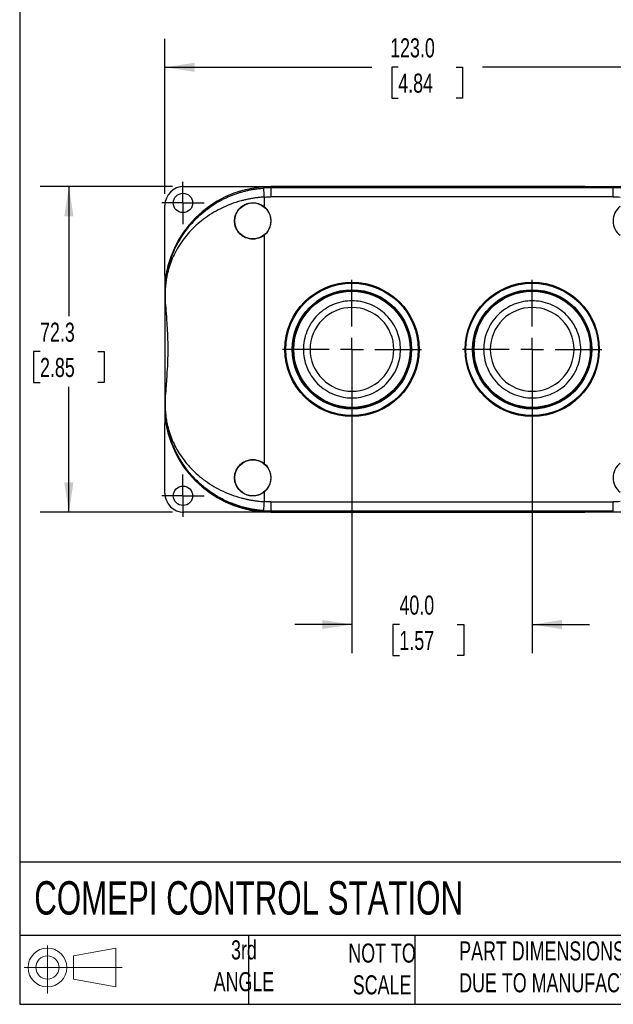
# Model space of a CAD drawing. Header units: millimetres. Extents: x 13 to 546, y 13 to 419.
# Tile 1 of 7: x 13 to 144, y 13 to 231. Entities that reach past the tile are written whole.
import ezdxf

# ---------------------------------------------------------------- set-up
doc = ezdxf.new("R2010")
doc.units = ezdxf.units.MM
doc.header["$LTSCALE"] = 2
doc.linetypes.add('SLD-Center', pattern=[19.05, 15.24, -1.27, 1.27, -1.27])
doc.linetypes.add('SLD-Solid', pattern=[0])
doc.layers.add('CENTER', color=40, linetype='SLD-Center')
doc.layers.add('SLD-DEFPOINTS', color=7, linetype='Continuous')
doc.layers.add('DIMENSIONS', color=140, linetype='SLD-Solid', lineweight=25)
doc.layers.add('TEXT', color=140, linetype='SLD-Solid', lineweight=25)
doc.styles.add('SLDTEXTSTYLE0', font='TXT', dxfattribs={"width": 0.7})
doc.dimstyles.new('SLDDIMSTYLE0', dxfattribs={"dimtxt": 4.316016, "dimasz": 6.604, "dimexe": 0, "dimexo": 0.0625, "dimgap": 1.079004, "dimtad": 0, "dimtih": 1, "dimtoh": 1, "dimrnd": 1e-09, "dimzin": 12, "dimdsep": 46, "dimtxsty": 'SLDTEXTSTYLE0', "dimsah": 1, "dimcen": 0.09, "dimadec": 0, "dimazin": 3, "dimtfac": 1, "dimtofl": 0, "dimtmove": 0, "dimatfit": 3, "dimfxl": 0, "dimfrac": 2, "dimtolj": 1, "dimtzin": 12, "dimarcsym": 0})
doc.dimstyles.new('SLDDIMSTYLE1', dxfattribs={"dimtxt": 4.316016, "dimasz": 6.604, "dimexe": 0, "dimexo": 0.0625, "dimgap": 1.079004, "dimtad": 0, "dimtih": 1, "dimtoh": 1, "dimrnd": 1e-09, "dimzin": 4, "dimdsep": 46, "dimtxsty": 'SLDTEXTSTYLE0', "dimsah": 1, "dimcen": 0.09, "dimadec": 0, "dimazin": 1, "dimtfac": 1, "dimtofl": 0, "dimtmove": 0, "dimatfit": 3, "dimfxl": 0, "dimfrac": 2, "dimtolj": 1, "dimtzin": 12, "dimarcsym": 0})
doc.dimstyles.new('SLDDIMSTYLE2', dxfattribs={"dimtxt": 4.316016, "dimasz": 6.604, "dimexe": 0, "dimexo": 0.0625, "dimgap": 1.079004, "dimtad": 0, "dimtih": 1, "dimtoh": 1, "dimrnd": 1e-09, "dimzin": 4, "dimdsep": 46, "dimtxsty": 'SLDTEXTSTYLE0', "dimsah": 1, "dimcen": 0.09, "dimadec": 0, "dimazin": 1, "dimtfac": 1, "dimtmove": 0, "dimatfit": 0, "dimfxl": 0, "dimfrac": 2, "dimtolj": 1, "dimtzin": 12, "dimarcsym": 0})

# ---------------------------------------------------------------- blocks, each defined once
blk = doc.blocks.new('Block11')
at = {"color": 7, "linetype": 'SLD-Solid', "lineweight": 18}
for p, q in [((5.18, 10.62), (5.18, 0)), ((10.96, 8.33), (20.35, 10.06)), ((20.35, 10.06), (20.35, 1.46)), ((10.96, 3.19), (10.96, 8.33)), ((0, 5.76), (21.75, 5.76)), ((10.96, 3.19), (20.35, 1.46))]:
    blk.add_line(p, q, dxfattribs=at)
for radius in [4.3, 2.57]:
    blk.add_circle((5.18, 5.76), radius, dxfattribs=at)
blk = doc.blocks.new('Block12')
at = {"layer": 'SLD-DEFPOINTS'}
blk.add_blockref('Block11', (0, 0), dxfattribs=at)
blk = doc.blocks.new('_D')
at = {"layer": 'DIMENSIONS'}
for p, q in [((46.59, 194.21), (17.27, 194.21)), ((23.62, 194.21), (23.62, 165.4)), ((17.21, 157.57), (15.76, 157.57)), ((15.76, 157.57), (15.76, 150.71)), ((30.03, 157.57), (31.48, 157.57)), ((31.48, 157.57), (31.48, 150.71)), ((15.76, 150.71), (17.21, 150.71)), ((23.62, 121.92), (23.62, 149.74)), ((31.48, 150.71), (30.03, 150.71)), ((46.59, 121.92), (17.27, 121.92))]:
    blk.add_line(p, q, dxfattribs=at)
for points in [[(23.62, 194.21), (22.6, 187.61), (24.64, 187.61)], [(23.62, 121.92), (24.64, 128.52), (22.6, 128.52)]]:
    blk.add_solid(points, dxfattribs=at)
at = {"layer": 'DIMENSIONS', "char_height": 4.233, "attachment_point": 1, "style": 'SLDTEXTSTYLE0'}
for s, insert in [('72.3', (17.21, 163.99)), ('2.85', (17.21, 156.17))]:
    blk.add_mtext(s, dxfattribs=dict(at, insert=insert))
blk = doc.blocks.new('_D_1')
at = {"layer": 'DIMENSIONS'}
for p, q in [((44.93, 192.55), (44.93, 227.02)), ((167.93, 192.55), (167.93, 227.02)), ((44.93, 220.67), (90.86, 220.67)), ((96.71, 220.67), (95.26, 220.67)), ((95.26, 220.67), (95.26, 213.81)), ((109.53, 220.67), (110.98, 220.67)), ((110.98, 220.67), (110.98, 213.81)), ((167.93, 220.67), (115.38, 220.67)), ((95.26, 213.81), (96.71, 213.81)), ((110.98, 213.81), (109.53, 213.81))]:
    blk.add_line(p, q, dxfattribs=at)
for points in [[(44.93, 220.67), (51.54, 219.66), (51.54, 221.69)], [(167.93, 220.67), (161.33, 221.69), (161.33, 219.66)]]:
    blk.add_solid(points, dxfattribs=at)
at = {"layer": 'DIMENSIONS', "char_height": 4.233, "attachment_point": 1, "style": 'SLDTEXTSTYLE0'}
for s, insert in [('123.0', (94.91, 227.1)), ('4.84', (96.71, 219.27))]:
    blk.add_mtext(s, dxfattribs=dict(at, insert=insert))
blk = doc.blocks.new('_D_2')
at = {"layer": 'DIMENSIONS'}
for p, q in [((86.43, 155.53), (86.43, 90.64)), ((126.43, 155.53), (126.43, 90.64)), ((86.43, 96.99), (73.73, 96.99)), ((96.97, 96.99), (95.52, 96.99)), ((95.52, 96.99), (95.52, 90.14)), ((109.8, 96.99), (111.25, 96.99)), ((111.25, 96.99), (111.25, 90.14)), ((126.43, 96.99), (139.13, 96.99)), ((95.52, 90.14), (96.97, 90.14)), ((111.25, 90.14), (109.8, 90.14))]:
    blk.add_line(p, q, dxfattribs=at)
for points in [[(86.43, 96.99), (79.83, 98.01), (79.83, 95.98)], [(126.43, 96.99), (133.04, 95.98), (133.04, 98.01)]]:
    blk.add_solid(points, dxfattribs=at)
at = {"layer": 'DIMENSIONS', "char_height": 4.233, "attachment_point": 1, "style": 'SLDTEXTSTYLE0'}
for s, insert in [('40.0', (96.97, 103.42)), ('1.57', (96.97, 95.59))]:
    blk.add_mtext(s, dxfattribs=dict(at, insert=insert))
blk = doc.blocks.new('SW_CENTERMARKSYMBOL_1')
at = {"layer": 'CENTER', "color": 0}
for p, q in [((0, 2.54), (0, 4.69)), ((0, 0), (0, 2.54)), ((-2.54, 0), (-4.69, 0)), ((0, 0), (-2.54, 0)), ((0, 0), (0, -2.54)), ((0, 0), (2.54, 0)), ((2.54, 0), (4.69, 0)), ((0, -2.54), (0, -4.69))]:
    blk.add_line(p, q, dxfattribs=at)
blk = doc.blocks.new('SW_CENTERMARKSYMBOL_3')
at = {"layer": 'CENTER', "color": 0}
for p, q in [((0, 2.54), (0, 4.69)), ((0, 0), (0, 2.54)), ((-2.54, 0), (-4.69, 0)), ((0, 0), (-2.54, 0)), ((0, 0), (0, -2.54)), ((0, 0), (2.54, 0)), ((2.54, 0), (4.69, 0)), ((0, -2.54), (0, -4.69))]:
    blk.add_line(p, q, dxfattribs=at)
blk = doc.blocks.new('SW_CENTERMARKSYMBOL_4')
at = {"layer": 'CENTER', "color": 0}
for p, q in [((0, 5.08), (0, 15.44)), ((0, 0), (0, 2.54)), ((-5.08, 0), (-15.44, 0)), ((0, 0), (-2.54, 0)), ((0, 0), (0, -2.54)), ((0, 0), (2.54, 0)), ((5.08, 0), (15.44, 0)), ((0, -5.08), (0, -15.44))]:
    blk.add_line(p, q, dxfattribs=at)
blk = doc.blocks.new('SW_CENTERMARKSYMBOL_5')
at = {"layer": 'CENTER', "color": 0}
for p, q in [((0, 5.08), (0, 15.44)), ((0, 0), (0, 2.54)), ((-5.08, 0), (-15.44, 0)), ((0, 0), (-2.54, 0)), ((0, 0), (0, -2.54)), ((0, 0), (2.54, 0)), ((5.08, 0), (15.44, 0)), ((0, -5.08), (0, -15.44))]:
    blk.add_line(p, q, dxfattribs=at)

msp = doc.modelspace()

# ---------------------------------------------------------------- linework, layer by layer
for p, q in [((49.133, 194.213), (75.433, 194.213)), ((74.78, 194.185), (68.433, 194.185)), ((68.433, 194.065), (68.433, 193.915)), ((68.433, 193.915), (68.433, 191.915)), ((144.433, 193.915), (68.433, 193.915)), ((74.78, 194.065), (74.78, 194.185)), ((75.148, 194.063), (75.148, 194.185)), ((75.433, 194.213), (75.433, 194.21)), ((75.433, 194.21), (137.433, 194.21)), ((117.299, 194.185), (95.567, 194.185)), ((95.797, 193.979), (117.069, 193.979)), ((117.069, 193.979), (95.797, 193.979)), ((137.433, 194.21), (137.433, 194.213)), ((137.433, 194.213), (163.733, 194.213)), ((137.718, 194.063), (137.718, 194.185)), ((138.086, 194.065), (138.086, 194.185)), ((138.086, 194.185), (144.433, 194.185)), ((144.433, 193.915), (144.433, 194.065)), ((144.433, 191.915), (144.433, 193.915)), ((66.933, 191.862), (66.933, 189.752)), ((144.433, 191.915), (68.433, 191.915)), ((44.933, 174.505), (44.933, 190.013)), ((66.933, 183.381), (66.933, 132.752)), ((44.933, 174.505), (44.933, 141.628)), ((44.933, 174.505), (45.269, 174.505)), ((44.976, 170.566), (44.969, 170.566)), ((44.98, 170.566), (44.976, 170.566)), ((44.976, 170.566), (44.976, 169.236)), ((44.98, 170.566), (44.98, 169.084)), ((44.976, 145.566), (44.976, 146.896)), ((44.98, 147.048), (44.98, 145.566)), ((44.976, 145.566), (44.969, 145.566)), ((44.976, 145.566), (44.98, 145.566)), ((44.933, 141.628), (45.269, 141.628)), ((44.933, 126.119), (44.933, 141.628)), ((66.933, 126.381), (66.933, 124.27)), ((68.433, 124.217), (144.433, 124.217)), ((68.433, 124.217), (68.433, 122.218)), ((144.433, 122.218), (144.433, 124.217)), ((75.433, 121.919), (49.133, 121.919)), ((68.433, 122.218), (144.433, 122.218)), ((68.433, 122.218), (68.433, 122.066)), ((68.433, 122.066), (74.303, 122.066)), ((68.433, 121.947), (74.78, 121.947)), ((74.78, 121.947), (74.78, 122.067)), ((75.148, 121.947), (75.148, 122.07)), ((137.433, 121.922), (75.433, 121.922)), ((75.433, 121.922), (75.433, 121.919)), ((95.797, 122.153), (117.069, 122.153)), ((95.797, 121.947), (95.797, 122.153)), ((95.797, 121.947), (117.069, 121.947)), ((117.069, 121.947), (117.069, 122.153)), ((137.433, 121.919), (137.433, 121.922)), ((163.733, 121.919), (137.433, 121.919)), ((137.718, 121.947), (137.718, 122.07)), ((138.086, 121.947), (138.086, 122.067)), ((144.433, 121.947), (138.086, 121.947)), ((138.563, 122.066), (144.433, 122.066)), ((144.433, 122.066), (144.433, 122.218))]:
    msp.add_line(p, q)
for centre, radius in [((48.933, 190.566), 2.15), ((64.433, 186.566), 4), ((86.433, 158.066), 14.898), ((86.433, 158.066), 14.7), ((126.433, 158.066), 14.898), ((126.433, 158.066), 14.7), ((86.433, 158.066), 13.234), ((86.433, 158.066), 13.033), ((86.433, 158.066), 13), ((86.433, 158.066), 12.9), ((126.433, 158.066), 13.234), ((126.433, 158.066), 13.033), ((126.433, 158.066), 13), ((126.433, 158.066), 12.9), ((64.433, 129.566), 4), ((48.933, 125.566), 2.15)]:
    msp.add_circle(centre, radius)
for centre, radius, start, end in [((68.433, 170.566), 23.619, 90, 170.40127), ((68.433, 170.566), 23.349, 90, 94.02903), ((144.433, 170.566), 23.619, 9.59873, 90), ((144.433, 170.566), 23.349, 85.97097, 90), ((64.433, 186.566), 4.049, 308.12415, 51.87585), ((148.433, 186.566), 4.049, 128.12415, 231.87585), ((68.433, 145.566), 23.619, 189.59873, 270), ((68.433, 145.566), 23.5, 191.6872, 270), ((64.433, 129.566), 4.049, 308.12415, 51.87585), ((148.433, 129.566), 4.049, 128.12415, 231.87585), ((68.433, 145.566), 23.349, 265.97097, 270)]:
    msp.add_arc(centre, radius, start, end)
for centre, major_axis, ratio, start_param, end_param in [((49.133, 190.013), (0, 4.2), 0.9999831, 0, 1.5707963), ((74.303, 194.061), (0.9, 0), 0.0058178, 0.3522155, 1.0123797), ((95.797, 194.107), (22, 0), 0.0058178, 3.4938082, 4.712389), ((117.069, 194.107), (22, 0), 0.0058178, 4.712389, 5.9309698), ((138.563, 194.061), (0.9, 0), 0.0058178, 2.1292129, 2.7893771), ((44.893, 158.066), (0, 18), 0.0058178, 5.381819, 5.4800365), ((44.893, 158.066), (0, 18), 0.0058178, 3.9447415, 4.0429589), ((49.133, 126.119), (0, -4.2), 0.9999831, 4.712389, 6.2831853), ((74.303, 122.071), (0.9, 0), 0.0058178, 4.712389, 5.9309698), ((95.797, 122.025), (22, 0), 0.0058178, 1.5707963, 2.7893771), ((117.069, 122.025), (22, 0), 0.0058178, 0.3522155, 1.5707963), ((138.563, 122.071), (0.9, 0), 0.0058178, 3.4938082, 4.712389)]:
    msp.add_ellipse(centre, major_axis=major_axis, ratio=ratio, start_param=start_param, end_param=end_param)
for points, knots in [([(44.976, 170.566), (44.976, 170.605), (44.976, 170.684), (44.977, 170.805), (44.979, 170.931), (44.981, 171.06), (44.985, 171.193), (44.989, 171.331), (44.994, 171.473), (45.001, 171.618), (45.014, 171.882), (45.041, 172.281), (45.087, 172.803), (45.151, 173.379), (45.24, 174.024), (45.397, 174.953), (45.63, 176.024), (45.925, 177.1), (46.172, 177.874), (46.473, 178.731), (46.87, 179.731), (47.423, 180.918), (48.143, 182.271), (49.079, 183.766), (50.364, 185.467), (51.836, 187.086), (53.515, 188.605), (55.292, 189.928), (56.796, 190.843), (57.951, 191.447), (58.725, 191.816), (59.508, 192.154), (60.299, 192.463), (61.098, 192.742), (61.903, 192.991), (62.712, 193.21), (63.525, 193.399), (64.34, 193.559), (65.157, 193.689), (65.974, 193.791), (66.52, 193.835), (66.792, 193.857)], [0, 0, 0, 0, 0.0028726, 0.0058693, 0.009008, 0.0123043, 0.0157716, 0.0194214, 0.0232636, 0.0273067, 0.0315581, 0.045677, 0.0625822, 0.0794067, 0.0999653, 0.1242611, 0.1695664, 0.2051947, 0.2311491, 0.2474321, 0.2919998, 0.3331087, 0.3707661, 0.4348954, 0.4948309, 0.5622479, 0.6263283, 0.6872386, 0.7451726, 0.7678375, 0.7901781, 0.812212, 0.8339577, 0.8554345, 0.8766623, 0.8976617, 0.918454, 0.9390611, 0.9595057, 0.9798108, 1, 1, 1, 1]), ([(66.792, 193.857), (66.793, 193.854), (66.808, 193.643), (66.86, 192.895), (66.896, 192.389), (66.933, 191.862)], [0, 0, 0, 0, 0.5, 0.5, 1, 1, 1, 1]), ([(75.148, 194.185), (75.113, 194.185), (75.064, 194.185), (74.938, 194.185), (74.864, 194.185), (74.78, 194.185)], [0, 0, 0, 0, 0.5, 0.5, 1, 1, 1, 1]), ([(95.567, 194.185), (94.457, 194.185), (93.355, 194.185), (91.165, 194.185), (90.087, 194.185), (88.506, 194.185), (87.984, 194.185), (86.959, 194.185), (86.455, 194.185), (85.465, 194.185), (84.977, 194.185), (84.026, 194.185), (83.563, 194.185), (82.206, 194.185), (81.348, 194.185), (79.752, 194.185), (79.01, 194.185), (77.664, 194.185), (77.055, 194.185), (75.989, 194.185), (75.531, 194.185), (75.148, 194.185)], [0, 0, 0, 0, 0.125, 0.125, 0.25, 0.25, 0.3125, 0.3125, 0.375, 0.375, 0.4375, 0.4375, 0.5, 0.5, 0.625, 0.625, 0.75, 0.75, 0.875, 0.875, 1, 1, 1, 1]), ([(95.567, 194.185), (95.593, 194.138), (95.623, 194.093), (95.695, 194.014), (95.743, 193.979), (95.797, 193.979)], [0, 0, 0, 0, 0.5, 0.5, 1, 1, 1, 1]), ([(117.069, 193.979), (117.123, 193.979), (117.171, 194.014), (117.243, 194.093), (117.273, 194.138), (117.299, 194.185)], [0, 0, 0, 0, 0.5, 0.5, 1, 1, 1, 1]), ([(137.718, 194.185), (137.335, 194.185), (136.876, 194.185), (135.807, 194.185), (135.2, 194.185), (134.188, 194.185), (133.834, 194.185), (133.095, 194.185), (132.711, 194.185), (131.913, 194.185), (131.498, 194.185), (130.643, 194.185), (130.203, 194.185), (128.847, 194.185), (127.891, 194.185), (125.911, 194.185), (124.88, 194.185), (122.774, 194.185), (121.691, 194.185), (119.51, 194.185), (118.409, 194.185), (117.299, 194.185)], [0, 0, 0, 0, 0.125, 0.125, 0.25, 0.25, 0.3125, 0.3125, 0.375, 0.375, 0.4375, 0.4375, 0.5, 0.5, 0.625, 0.625, 0.75, 0.75, 0.875, 0.875, 1, 1, 1, 1]), ([(138.086, 194.185), (138.002, 194.185), (137.927, 194.185), (137.801, 194.185), (137.753, 194.185), (137.718, 194.185)], [0, 0, 0, 0, 0.5, 0.5, 1, 1, 1, 1]), ([(66.933, 191.862), (66.791, 191.852), (66.507, 191.833), (66.08, 191.794), (65.654, 191.749), (65.228, 191.697), (64.802, 191.638), (64.377, 191.571), (63.953, 191.498), (63.529, 191.417), (63.107, 191.329), (62.686, 191.234), (62.266, 191.132), (61.193, 190.852), (59.477, 190.295), (57.291, 189.339), (55.258, 188.209), (53.456, 186.971), (51.813, 185.599), (49.942, 183.72), (47.972, 181.133), (46.58, 178.405), (45.874, 176.371), (45.561, 175.232), (45.359, 174.344), (45.204, 173.482), (45.103, 172.725), (45.046, 172.138), (45.016, 171.73), (44.999, 171.406), (44.989, 171.164), (44.984, 170.948), (44.98, 170.755), (44.98, 170.628), (44.98, 170.566)], [0, 0, 0, 0, 0.0105574, 0.0211356, 0.0317374, 0.0423659, 0.0530237, 0.0637138, 0.0744389, 0.0852019, 0.0960053, 0.1068521, 0.1177448, 0.1286861, 0.1910149, 0.2562742, 0.3178374, 0.3823333, 0.442951, 0.5074344, 0.6256929, 0.7552872, 0.8169251, 0.8488458, 0.8784955, 0.9122223, 0.9398636, 0.956453, 0.970288, 0.9783059, 0.9852912, 0.9905822, 0.995453, 1, 1, 1, 1]), ([(66.933, 183.381), (66.631, 183.144), (66.304, 182.955), (65.775, 182.741), (65.592, 182.682), (65.224, 182.591), (65.039, 182.558), (64.663, 182.52), (64.472, 182.513), (64.094, 182.528), (63.907, 182.548), (63.355, 182.647), (62.991, 182.766), (62.489, 183.012), (62.328, 183.105), (62.018, 183.314), (61.869, 183.431), (61.452, 183.806), (61.211, 184.091), (60.808, 184.733), (60.655, 185.075), (60.497, 185.621), (60.456, 185.809), (60.403, 186.185), (60.39, 186.373), (60.389, 186.752), (60.402, 186.943), (60.456, 187.321), (60.495, 187.506), (60.652, 188.049), (60.809, 188.401), (61.108, 188.877), (61.218, 189.028), (61.459, 189.315), (61.591, 189.452), (62.008, 189.826), (62.318, 190.036), (62.993, 190.368), (63.348, 190.484), (63.904, 190.584), (64.094, 190.605), (64.47, 190.619), (64.658, 190.613), (65.033, 190.575), (65.221, 190.542), (65.591, 190.451), (65.771, 190.393), (66.297, 190.181), (66.631, 189.989), (66.933, 189.752)], [0, 0, 0, 0, 0.0625, 0.0625, 0.09375, 0.09375, 0.125, 0.125, 0.15625, 0.15625, 0.1875, 0.1875, 0.25, 0.25, 0.28125, 0.28125, 0.3125, 0.3125, 0.375, 0.375, 0.4375, 0.4375, 0.46875, 0.46875, 0.5, 0.5, 0.53125, 0.53125, 0.5625, 0.5625, 0.625, 0.625, 0.65625, 0.65625, 0.6875, 0.6875, 0.75, 0.75, 0.8125, 0.8125, 0.84375, 0.84375, 0.875, 0.875, 0.90625, 0.90625, 0.9375, 0.9375, 1, 1, 1, 1]), ([(45.42, 175.327), (45.385, 175.154), (45.352, 174.984), (45.299, 174.695), (45.28, 174.576), (45.269, 174.505)], [0, 0, 0, 0, 0.5, 0.5, 1, 1, 1, 1]), ([(45.269, 174.505), (45.194, 174.03), (45.118, 173.463), (45.003, 172.151), (44.964, 171.406), (44.969, 170.566)], [0, 0, 0, 0, 0.5, 0.5, 1, 1, 1, 1]), ([(44.98, 169.084), (45.02, 168.295), (45.08, 167.467), (45.21, 165.738), (45.28, 164.835), (45.375, 163.423), (45.405, 162.946), (45.457, 161.989), (45.48, 161.507), (45.536, 160.052), (45.556, 159.07), (45.556, 157.575), (45.551, 157.076), (45.532, 156.09), (45.517, 155.601), (45.461, 154.145), (45.407, 153.189), (45.313, 151.779), (45.279, 151.314), (45.212, 150.409), (45.178, 149.966), (45.08, 148.666), (45.02, 147.837), (44.98, 147.048)], [0, 0, 0, 0, 0.125, 0.125, 0.25, 0.25, 0.3125, 0.3125, 0.375, 0.375, 0.5, 0.5, 0.5625, 0.5625, 0.625, 0.625, 0.75, 0.75, 0.8125, 0.8125, 0.875, 0.875, 1, 1, 1, 1]), ([(75.663, 158.066), (75.663, 158.723), (75.787, 160.076), (76.364, 162.084), (77.364, 164.014), (78.763, 165.736), (80.485, 167.135), (82.416, 168.135), (84.423, 168.712), (86.433, 168.897), (88.443, 168.712), (90.45, 168.135), (92.381, 167.135), (94.103, 165.736), (95.502, 164.014), (96.502, 162.084), (97.079, 160.076), (97.264, 158.066), (97.079, 156.056), (96.502, 154.049), (95.502, 152.119), (94.103, 150.396), (92.381, 148.997), (90.45, 147.997), (88.443, 147.42), (86.433, 147.236), (84.423, 147.42), (82.416, 147.997), (80.485, 148.997), (78.763, 150.396), (77.364, 152.119), (76.364, 154.049), (75.787, 156.056), (75.663, 157.409), (75.663, 158.066)], [0, 0, 0, 0, 0.02912901, 0.06000283, 0.0921602, 0.125, 0.1578398, 0.18999717, 0.22087099, 0.25, 0.27912901, 0.31000283, 0.3421602, 0.375, 0.4078398, 0.43999717, 0.47087099, 0.5, 0.52912901, 0.56000283, 0.5921602, 0.625, 0.6578398, 0.68999717, 0.72087099, 0.75, 0.77912901, 0.81000283, 0.8421602, 0.875, 0.9078398, 0.93999717, 0.97087099, 1, 1, 1, 1]), ([(115.663, 158.066), (115.663, 158.723), (115.787, 160.076), (116.364, 162.084), (117.364, 164.014), (118.763, 165.736), (120.485, 167.135), (122.416, 168.135), (124.423, 168.712), (126.433, 168.897), (128.443, 168.712), (130.45, 168.135), (132.381, 167.135), (134.103, 165.736), (135.502, 164.014), (136.502, 162.084), (137.079, 160.076), (137.264, 158.066), (137.079, 156.056), (136.502, 154.049), (135.502, 152.119), (134.103, 150.396), (132.381, 148.997), (130.45, 147.997), (128.443, 147.42), (126.433, 147.236), (124.423, 147.42), (122.416, 147.997), (120.485, 148.997), (118.763, 150.396), (117.364, 152.119), (116.364, 154.049), (115.787, 156.056), (115.663, 157.409), (115.663, 158.066)], [0, 0, 0, 0, 0.029129, 0.0600028, 0.0921602, 0.125, 0.1578398, 0.1899972, 0.220871, 0.25, 0.279129, 0.3100028, 0.3421602, 0.375, 0.4078398, 0.4399972, 0.470871, 0.5, 0.529129, 0.5600028, 0.5921602, 0.625, 0.6578398, 0.6899972, 0.720871, 0.75, 0.779129, 0.8100028, 0.8421602, 0.875, 0.9078398, 0.9399972, 0.970871, 1, 1, 1, 1]), ([(77.14, 158.066), (77.14, 160.531), (78.119, 162.895), (81.605, 166.38), (83.968, 167.359), (88.898, 167.359), (91.261, 166.38), (94.747, 162.895), (95.726, 160.531), (95.726, 155.602), (94.747, 153.238), (91.261, 149.752), (88.898, 148.773), (83.968, 148.773), (81.605, 149.752), (78.119, 153.238), (77.14, 155.602), (77.14, 158.066)], [0, 0, 0, 0, 0.125, 0.125, 0.25, 0.25, 0.375, 0.375, 0.5, 0.5, 0.625, 0.625, 0.75, 0.75, 0.875, 0.875, 1, 1, 1, 1]), ([(117.14, 158.066), (117.14, 160.531), (118.119, 162.895), (121.605, 166.38), (123.968, 167.359), (128.898, 167.359), (131.261, 166.38), (134.747, 162.895), (135.726, 160.531), (135.726, 155.602), (134.747, 153.238), (131.261, 149.752), (128.898, 148.773), (123.968, 148.773), (121.605, 149.752), (118.119, 153.238), (117.14, 155.602), (117.14, 158.066)], [0, 0, 0, 0, 0.125, 0.125, 0.25, 0.25, 0.375, 0.375, 0.5, 0.5, 0.625, 0.625, 0.75, 0.75, 0.875, 0.875, 1, 1, 1, 1]), ([(44.969, 145.566), (44.964, 144.726), (45.003, 143.981), (45.118, 142.669), (45.194, 142.102), (45.269, 141.628)], [0, 0, 0, 0, 0.5, 0.5, 1, 1, 1, 1]), ([(66.792, 122.275), (66.652, 122.286), (66.37, 122.307), (65.948, 122.349), (65.525, 122.398), (65.103, 122.455), (64.681, 122.519), (64.259, 122.592), (63.837, 122.672), (63.417, 122.76), (62.997, 122.856), (62.578, 122.96), (62.161, 123.072), (61.744, 123.191), (61.329, 123.319), (60.916, 123.455), (60.504, 123.598), (60.094, 123.75), (59.686, 123.909), (59.281, 124.077), (58.584, 124.38), (57.606, 124.852), (56.376, 125.539), (55.174, 126.308), (53.71, 127.377), (52.037, 128.834), (50.008, 131.037), (47.968, 133.975), (46.723, 136.647), (46.063, 138.583), (45.756, 139.622), (45.51, 140.64), (45.357, 141.427), (45.262, 141.983), (45.191, 142.454), (45.125, 142.982), (45.073, 143.472), (45.035, 143.933), (45.009, 144.335), (44.994, 144.651), (44.985, 144.897), (44.98, 145.131), (44.976, 145.352), (44.976, 145.497), (44.976, 145.566)], [0, 0, 0, 0, 0.0104376, 0.0209004, 0.0313916, 0.0419145, 0.0524722, 0.063068, 0.0737051, 0.0843864, 0.0951151, 0.1058943, 0.1167268, 0.1276157, 0.1385639, 0.1495741, 0.1606493, 0.1717922, 0.1830054, 0.1942917, 0.2056536, 0.2419361, 0.2792975, 0.3178062, 0.3575247, 0.4288192, 0.5053566, 0.6189309, 0.7526467, 0.7816306, 0.8144096, 0.856579, 0.8822118, 0.8913012, 0.9107771, 0.9274693, 0.9413812, 0.9566297, 0.9694679, 0.9766804, 0.9832829, 0.9893245, 0.9948693, 1, 1, 1, 1]), ([(44.98, 145.566), (44.98, 145.536), (44.98, 145.475), (44.981, 145.382), (44.982, 145.287), (44.984, 145.189), (44.986, 145.09), (44.991, 144.937), (44.999, 144.726), (45.016, 144.402), (45.046, 143.995), (45.094, 143.507), (45.161, 142.969), (45.251, 142.379), (45.381, 141.688), (45.561, 140.9), (45.873, 139.763), (46.371, 138.334), (47.119, 136.683), (48.04, 135.05), (49.111, 133.495), (50.381, 131.967), (51.808, 130.538), (53.453, 129.166), (55.258, 127.924), (57.291, 126.792), (59.475, 125.838), (61.286, 125.251), (62.563, 124.926), (63.287, 124.764), (64.014, 124.622), (64.742, 124.502), (65.472, 124.403), (66.202, 124.323), (66.69, 124.288), (66.933, 124.27)], [0, 0, 0, 0, 0.002241, 0.0045495, 0.0069394, 0.0094236, 0.0120133, 0.0147185, 0.0217025, 0.0297158, 0.0435254, 0.0601239, 0.0779911, 0.0984359, 0.1214653, 0.1511223, 0.1829726, 0.2445653, 0.3082423, 0.3682554, 0.4321949, 0.4925195, 0.556774, 0.6175928, 0.6823184, 0.7438247, 0.8088617, 0.8712771, 0.8900498, 0.9086717, 0.9271563, 0.9455172, 0.9637686, 0.9819247, 1, 1, 1, 1]), ([(45.269, 141.628), (45.28, 141.556), (45.299, 141.439), (45.352, 141.149), (45.385, 140.978), (45.42, 140.806)], [0, 0, 0, 0, 0.5, 0.5, 1, 1, 1, 1]), ([(66.933, 126.381), (66.631, 126.144), (66.304, 125.955), (65.775, 125.741), (65.592, 125.682), (65.224, 125.591), (65.039, 125.558), (64.663, 125.52), (64.472, 125.513), (64.094, 125.528), (63.907, 125.548), (63.355, 125.647), (62.991, 125.766), (62.489, 126.012), (62.328, 126.105), (62.018, 126.314), (61.869, 126.431), (61.452, 126.806), (61.211, 127.091), (60.808, 127.733), (60.655, 128.075), (60.497, 128.621), (60.456, 128.809), (60.403, 129.185), (60.39, 129.373), (60.389, 129.752), (60.402, 129.943), (60.456, 130.321), (60.495, 130.506), (60.652, 131.049), (60.809, 131.401), (61.108, 131.877), (61.218, 132.028), (61.459, 132.315), (61.591, 132.452), (62.008, 132.826), (62.318, 133.036), (62.993, 133.368), (63.348, 133.484), (63.904, 133.584), (64.094, 133.605), (64.47, 133.619), (64.658, 133.613), (65.033, 133.575), (65.221, 133.542), (65.591, 133.451), (65.771, 133.393), (66.297, 133.181), (66.631, 132.989), (66.933, 132.752)], [0, 0, 0, 0, 0.0625, 0.0625, 0.09375, 0.09375, 0.125, 0.125, 0.15625, 0.15625, 0.1875, 0.1875, 0.25, 0.25, 0.28125, 0.28125, 0.3125, 0.3125, 0.375, 0.375, 0.4375, 0.4375, 0.46875, 0.46875, 0.5, 0.5, 0.53125, 0.53125, 0.5625, 0.5625, 0.625, 0.625, 0.65625, 0.65625, 0.6875, 0.6875, 0.75, 0.75, 0.8125, 0.8125, 0.84375, 0.84375, 0.875, 0.875, 0.90625, 0.90625, 0.9375, 0.9375, 1, 1, 1, 1]), ([(66.933, 124.27), (66.896, 123.743), (66.86, 123.237), (66.808, 122.49), (66.793, 122.278), (66.792, 122.275)], [0, 0, 0, 0, 0.5, 0.5, 1, 1, 1, 1]), ([(75.148, 121.947), (75.534, 121.947), (75.998, 121.947), (77.079, 121.947), (77.693, 121.947), (78.717, 121.947), (79.076, 121.947), (79.824, 121.947), (80.213, 121.947), (81.021, 121.947), (81.442, 121.947), (82.307, 121.947), (82.752, 121.947), (83.668, 121.947), (84.139, 121.947), (85.102, 121.947), (85.594, 121.947), (87.096, 121.947), (88.139, 121.947), (90.269, 121.947), (91.364, 121.947), (93.567, 121.947), (94.677, 121.947), (95.797, 121.947)], [0, 0, 0, 0, 0.125, 0.125, 0.25, 0.25, 0.3125, 0.3125, 0.375, 0.375, 0.4375, 0.4375, 0.5, 0.5, 0.5625, 0.5625, 0.625, 0.625, 0.75, 0.75, 0.875, 0.875, 1, 1, 1, 1]), ([(117.069, 121.947), (118.189, 121.947), (119.302, 121.947), (121.513, 121.947), (122.603, 121.947), (124.202, 121.947), (124.731, 121.947), (125.767, 121.947), (126.277, 121.947), (127.279, 121.947), (127.773, 121.947), (128.735, 121.947), (129.205, 121.947), (130.12, 121.947), (130.567, 121.947), (131.433, 121.947), (131.851, 121.947), (133.062, 121.947), (133.814, 121.947), (135.176, 121.947), (135.793, 121.947), (136.869, 121.947), (137.332, 121.947), (137.718, 121.947)], [0, 0, 0, 0, 0.125, 0.125, 0.25, 0.25, 0.3125, 0.3125, 0.375, 0.375, 0.4375, 0.4375, 0.5, 0.5, 0.5625, 0.5625, 0.625, 0.625, 0.75, 0.75, 0.875, 0.875, 1, 1, 1, 1])]:
    msp.add_open_spline(points, degree=3, knots=knots)
for points in [[(66.933, 191.862), (67.433, 191.897), (67.932, 191.915), (68.433, 191.915)], [(144.433, 191.915), (144.935, 191.915), (145.433, 191.897), (145.933, 191.862)], [(44.976, 169.236), (44.976, 169.186), (44.977, 169.135), (44.98, 169.084)], [(44.98, 147.048), (44.977, 146.997), (44.976, 146.947), (44.976, 146.896)], [(68.433, 124.217), (67.932, 124.217), (67.433, 124.235), (66.933, 124.27)], [(145.933, 124.27), (145.433, 124.235), (144.935, 124.217), (144.433, 124.217)], [(74.78, 121.947), (74.948, 121.947), (75.079, 121.947), (75.148, 121.947)], [(137.718, 121.947), (137.787, 121.947), (137.918, 121.947), (138.086, 121.947)]]:
    msp.add_open_spline(points, degree=3)
at = {"layer": 'TEXT'}
for p, q in [((12.7, 419.1), (12.7, 12.7)), ((546.1, 44.252), (12.7, 44.252)), ((546.1, 27.94), (12.7, 27.94)), ((63.5, 27.94), (63.5, 12.7)), ((100.423, 27.94), (100.423, 12.7)), ((12.7, 12.7), (546.1, 12.7))]:
    msp.add_line(p, q, dxfattribs=at)

# ---------------------------------------------------------------- block references
at = {"layer": 'CENTER'}
for name, p in [('SW_CENTERMARKSYMBOL_1', (48.933, 190.566)), ('SW_CENTERMARKSYMBOL_5', (86.433, 158.066)), ('SW_CENTERMARKSYMBOL_4', (126.433, 158.066)), ('SW_CENTERMARKSYMBOL_3', (48.933, 125.566))]:
    msp.add_blockref(name, p, dxfattribs=at)
at = {"layer": 'SLD-DEFPOINTS'}
msp.add_blockref('Block12', (13.676, 15.108), dxfattribs=at)

# ---------------------------------------------------------------- texts
at = {"layer": 'TEXT', "style": 'SLDTEXTSTYLE0'}
for s, insert, char_height, attachment_point in [('COMEPI CONTROL STATION', (15.931, 40.022), 7.40833, 1), ('3rd^JANGLE', (62.466, 26.897), 4.2333, 2), ('NOT TO^JSCALE', (93.112, 26.192), 4.23333, 2), ("PART DIMENSIONS MAY DIFFER SLIGHTLY ^JDUE TO MANUFACTURER'S VARIANCES", (110.239, 26.661), 4.23333, 1)]:
    msp.add_mtext(s, dxfattribs=dict(at, insert=insert, char_height=char_height, attachment_point=attachment_point))

# ---------------------------------------------------------------- dimensions: what is measured, and where the dimension line sits
at = {"layer": 'DIMENSIONS'}
dim = msp.add_linear_dim(base=(167.933, 220.674), p1=(44.933, 190.013), p2=(167.933, 190.013), dimstyle='SLDDIMSTYLE1', dxfattribs=at)
dim.commit()
dim.dimension.update_dxf_attribs({"geometry": '_D_1', "text_midpoint": (103.122, 220.674), "dimtype": 160})
for base, p1, p2, angle, dimstyle, picture, middle in [((23.621, 121.919), (49.133, 194.213), (49.133, 121.919), 90, 'SLDDIMSTYLE0', '_D', (23.621, 157.57)), ((126.433, 96.995), (86.433, 158.066), (126.433, 158.066), 0, 'SLDDIMSTYLE2', '_D_2', (103.385, 96.995))]:
    dim = msp.add_linear_dim(base=base, p1=p1, p2=p2, angle=angle, dimstyle=dimstyle, dxfattribs=at)
    dim.commit()
    dim.dimension.update_dxf_attribs({"geometry": picture, "text_midpoint": middle, "dimtype": 160})

doc.saveas('drawing.dxf')
